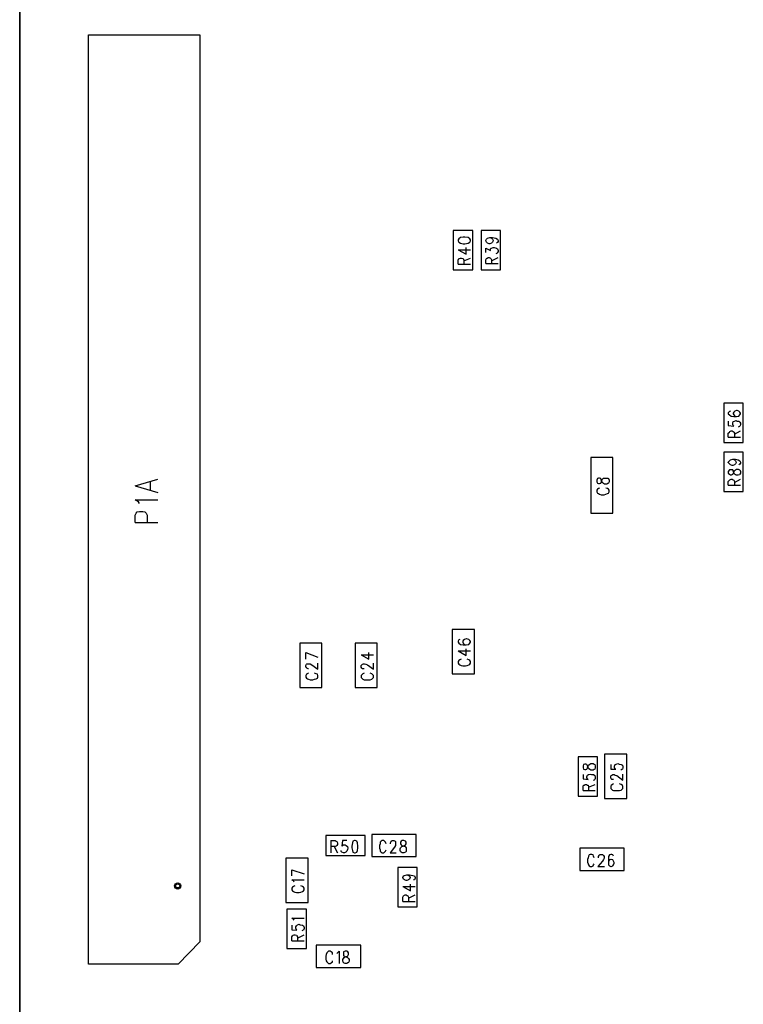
# Model space of a CAD drawing. Extents: x 11.9 to 28.1, y 10.8 to 21.2.
# Tile 2 of 12: x 17.1 to 18.4, y 16 to 17.8. Entities that reach past the tile are written whole.
import ezdxf

# ---------------------------------------------------------------- set-up
doc = ezdxf.new("R2010")
doc.units = 0
doc.header["$MEASUREMENT"] = 0
doc.layers.add('LAYNR1', color=2, linetype='Continuous')

msp = doc.modelspace()

# ---------------------------------------------------------------- linework, layer by layer
at = {"layer": 'LAYNR1'}
for points in [[(17.1317, 14.6545), (17.1317, 19.2045)], [(17.1317, 18.7045), (17.1317, 15.1545)], [(17.9797, 17.4265), (17.9827, 17.4255), (17.9847, 17.4235), (17.9857, 17.4215), (17.9857, 17.4205), (17.9847, 17.4185), (17.9827, 17.4165), (17.9797, 17.4155), (17.9787, 17.4155), (17.9757, 17.4165), (17.9737, 17.4185), (17.9727, 17.4205), (17.9727, 17.4215), (17.9737, 17.4235), (17.9757, 17.4255), (17.9797, 17.4265), (17.9847, 17.4265), (17.9907, 17.4255), (17.9937, 17.4235), (17.9947, 17.4215), (17.9947, 17.4195), (17.9937, 17.4175), (17.9917, 17.4165)], [(17.9227, 17.4045), (17.9367, 17.3965), (17.9367, 17.4085)], [(17.9227, 17.4045), (17.9447, 17.4045)], [(17.9727, 17.3995), (17.9727, 17.4075), (17.9807, 17.4035), (17.9807, 17.4055), (17.9817, 17.4075), (17.9827, 17.4075), (17.9857, 17.4085), (17.9877, 17.4085), (17.9917, 17.4075), (17.9937, 17.4065), (17.9947, 17.4035), (17.9947, 17.4015), (17.9937, 17.3995), (17.9927, 17.3985), (17.9907, 17.3975)], [(17.9227, 17.3785), (17.9227, 17.3855), (17.9237, 17.3885), (17.9247, 17.3885), (17.9267, 17.3895), (17.9287, 17.3895), (17.9307, 17.3885), (17.9317, 17.3885), (17.9327, 17.3855), (17.9327, 17.3785)], [(17.9227, 17.3785), (17.9447, 17.3785)], [(17.9327, 17.3845), (17.9447, 17.3895)], [(17.9727, 17.3795), (17.9727, 17.3865), (17.9737, 17.3885), (17.9747, 17.3895), (17.9767, 17.3905), (17.9787, 17.3905), (17.9807, 17.3895), (17.9817, 17.3885), (17.9827, 17.3865), (17.9827, 17.3795)], [(17.9727, 17.3795), (17.9947, 17.3795)], [(17.9827, 17.3845), (17.9947, 17.3905)], [(18.4137, 17.1135), (18.4117, 17.1125), (18.4097, 17.1105), (18.4097, 17.1085), (18.4117, 17.1065), (18.4147, 17.1045), (18.4197, 17.1035), (18.4247, 17.1035), (18.4287, 17.1045), (18.4307, 17.1065), (18.4317, 17.1085), (18.4317, 17.1095)], [(18.4317, 17.1095), (18.4307, 17.1115), (18.4287, 17.1135), (18.4257, 17.1145), (18.4247, 17.1145), (18.4217, 17.1135), (18.4197, 17.1115), (18.4187, 17.1095)], [(18.4097, 17.0955), (18.4097, 17.0875), (18.4197, 17.0865), (18.4187, 17.0875), (18.4177, 17.0895), (18.4177, 17.0915)], [(18.4177, 17.0915), (18.4187, 17.0945), (18.4207, 17.0955), (18.4237, 17.0965), (18.4257, 17.0955), (18.4287, 17.0955), (18.4307, 17.0935), (18.4317, 17.0915), (18.4317, 17.0885), (18.4307, 17.0865), (18.4297, 17.0855), (18.4277, 17.0845)], [(18.4187, 17.1095), (18.4187, 17.1085), (18.4197, 17.1065), (18.4217, 17.1045), (18.4247, 17.1035)], [(18.4097, 17.0665), (18.4097, 17.0735), (18.4117, 17.0755), (18.4127, 17.0765), (18.4147, 17.0775), (18.4167, 17.0775), (18.4187, 17.0765), (18.4197, 17.0755), (18.4207, 17.0735), (18.4207, 17.0665)], [(18.4207, 17.0715), (18.4317, 17.0775)], [(18.4097, 17.0665), (18.4317, 17.0665)], [(18.1617, 17.0295), (18.1617, 16.9295)], [(18.2017, 17.0295), (18.1617, 17.0295)], [(18.2017, 16.9295), (18.2017, 17.0295)], [(18.4177, 17.0265), (18.4207, 17.0255), (18.4227, 17.0235), (18.4237, 17.0215), (18.4237, 17.0205), (18.4227, 17.0185), (18.4207, 17.0165), (18.4177, 17.0155), (18.4167, 17.0155), (18.4137, 17.0165), (18.4117, 17.0185), (18.4097, 17.0205), (18.4097, 17.0215), (18.4117, 17.0235), (18.4137, 17.0255), (18.4177, 17.0265), (18.4227, 17.0265), (18.4277, 17.0255), (18.4307, 17.0235), (18.4317, 17.0215), (18.4317, 17.0195), (18.4307, 17.0175), (18.4287, 17.0165)], [(17.3397, 16.9785), (17.3807, 16.9905)], [(18.1817, 16.9885), (18.1827, 16.9905), (18.1847, 16.9925), (18.1867, 16.9925), (18.1907, 16.9925), (18.1927, 16.9925), (18.1937, 16.9915), (18.1947, 16.9885), (18.1947, 16.9855), (18.1937, 16.9835), (18.1927, 16.9825), (18.1907, 16.9815), (18.1867, 16.9815), (18.1847, 16.9825), (18.1827, 16.9845), (18.1817, 16.9865), (18.1807, 16.9895), (18.1797, 16.9915), (18.1777, 16.9925), (18.1757, 16.9925), (18.1737, 16.9915), (18.1727, 16.9885), (18.1727, 16.9855)], [(18.1727, 16.9855), (18.1737, 16.9835), (18.1757, 16.9825), (18.1777, 16.9825), (18.1797, 16.9835), (18.1807, 16.9845), (18.1817, 16.9885)], [(18.4097, 16.9795), (18.4097, 16.9865), (18.4117, 16.9885), (18.4127, 16.9895), (18.4147, 16.9905), (18.4167, 16.9905), (18.4187, 16.9895), (18.4197, 16.9885), (18.4207, 16.9865), (18.4207, 16.9795)], [(18.4207, 16.9845), (18.4317, 16.9905)], [(17.3397, 16.9785), (17.3807, 16.9665)], [(17.3677, 16.9715), (17.3677, 16.9865)], [(18.1777, 16.9745), (18.1757, 16.9735), (18.1737, 16.9725), (18.1727, 16.9705)], [(18.1727, 16.9705), (18.1727, 16.9675), (18.1737, 16.9655), (18.1757, 16.9645), (18.1777, 16.9635), (18.1807, 16.9625), (18.1857, 16.9625), (18.1887, 16.9635), (18.1917, 16.9645), (18.1937, 16.9655), (18.1947, 16.9675), (18.1947, 16.9705)], [(18.1947, 16.9705), (18.1937, 16.9725), (18.1917, 16.9735), (18.1887, 16.9745)], [(18.4097, 16.9795), (18.4317, 16.9795)], [(17.3477, 16.9465), (17.3457, 16.9495), (17.3397, 16.9535), (17.3807, 16.9535)], [(17.3397, 16.9125), (17.3397, 16.9255), (17.3417, 16.9295), (17.3437, 16.9315), (17.3477, 16.9325), (17.3537, 16.9325), (17.3577, 16.9315), (17.3597, 16.9295), (17.3617, 16.9255), (17.3617, 16.9125)], [(18.1617, 16.9295), (18.2017, 16.9295)], [(17.3397, 16.9125), (17.3807, 16.9125)], [(17.9517, 16.7195), (17.9117, 16.7195)], [(17.9117, 16.7195), (17.9117, 16.6395)], [(17.9517, 16.6395), (17.9517, 16.7195)], [(17.6767, 16.6945), (17.6367, 16.6945)], [(17.6367, 16.6945), (17.6367, 16.6145)], [(17.6767, 16.6145), (17.6767, 16.6945)], [(17.7767, 16.6945), (17.7367, 16.6945)], [(17.7367, 16.6945), (17.7367, 16.6145)], [(17.7767, 16.6145), (17.7767, 16.6945)], [(17.9257, 16.7015), (17.9237, 16.7005), (17.9227, 16.6985), (17.9227, 16.6965), (17.9237, 16.6945), (17.9267, 16.6925), (17.9317, 16.6915), (17.9367, 16.6915), (17.9417, 16.6925), (17.9437, 16.6945), (17.9447, 16.6965), (17.9447, 16.6975), (17.9437, 16.6995), (17.9417, 16.7015), (17.9377, 16.7025), (17.9367, 16.7025), (17.9337, 16.7015), (17.9317, 16.6995), (17.9307, 16.6975), (17.9307, 16.6965), (17.9317, 16.6945), (17.9337, 16.6925), (17.9367, 16.6915)], [(17.6477, 16.6775), (17.6697, 16.6695)], [(17.6477, 16.6655), (17.6477, 16.6775)], [(17.7477, 16.6735), (17.7617, 16.6655), (17.7617, 16.6775)], [(17.7477, 16.6735), (17.7697, 16.6735)], [(17.9227, 16.6805), (17.9367, 16.6725), (17.9367, 16.6845)], [(17.9227, 16.6805), (17.9447, 16.6805)], [(17.6527, 16.6485), (17.6517, 16.6485), (17.6497, 16.6495), (17.6487, 16.6505), (17.6477, 16.6515), (17.6477, 16.6545), (17.6487, 16.6565), (17.6497, 16.6575), (17.6517, 16.6575), (17.6537, 16.6575), (17.6557, 16.6575), (17.6587, 16.6555), (17.6697, 16.6475), (17.6697, 16.6585)], [(17.7477, 16.6545), (17.7487, 16.6555), (17.7497, 16.6565), (17.7517, 16.6575), (17.7537, 16.6575), (17.7557, 16.6565), (17.7587, 16.6555), (17.7697, 16.6475), (17.7697, 16.6585)], [(17.7527, 16.6485), (17.7517, 16.6485), (17.7497, 16.6485), (17.7487, 16.6495), (17.7477, 16.6515), (17.7477, 16.6545)], [(17.9277, 16.6655), (17.9257, 16.6645), (17.9237, 16.6635), (17.9227, 16.6615), (17.9227, 16.6585), (17.9237, 16.6565), (17.9257, 16.6555), (17.9277, 16.6545), (17.9307, 16.6535), (17.9357, 16.6535), (17.9387, 16.6545), (17.9417, 16.6555), (17.9437, 16.6565), (17.9447, 16.6585), (17.9447, 16.6615), (17.9437, 16.6635), (17.9417, 16.6645), (17.9387, 16.6655)], [(17.6527, 16.6405), (17.6507, 16.6395), (17.6487, 16.6385), (17.6477, 16.6365), (17.6477, 16.6335), (17.6487, 16.6315), (17.6507, 16.6305), (17.6527, 16.6295), (17.6557, 16.6285), (17.6607, 16.6285), (17.6637, 16.6295), (17.6667, 16.6305), (17.6687, 16.6315), (17.6697, 16.6335), (17.6697, 16.6365), (17.6687, 16.6385), (17.6667, 16.6395), (17.6637, 16.6405)], [(17.7527, 16.6405), (17.7507, 16.6395), (17.7487, 16.6375), (17.7477, 16.6365), (17.7477, 16.6325), (17.7487, 16.6315), (17.7507, 16.6295), (17.7527, 16.6285), (17.7557, 16.6285)], [(17.7607, 16.6285), (17.7637, 16.6285), (17.7667, 16.6295), (17.7687, 16.6315), (17.7697, 16.6325), (17.7697, 16.6365), (17.7687, 16.6375), (17.7667, 16.6395), (17.7637, 16.6405)], [(17.9117, 16.6395), (17.9517, 16.6395)], [(17.6367, 16.6145), (17.6767, 16.6145)], [(17.7367, 16.6145), (17.7767, 16.6145)], [(17.7557, 16.6285), (17.7607, 16.6285)], [(18.1867, 16.4945), (18.1867, 16.4145)], [(18.2267, 16.4945), (18.1867, 16.4945)], [(18.2267, 16.4145), (18.2267, 16.4945)], [(18.1977, 16.4755), (18.1977, 16.4675), (18.2067, 16.4675), (18.2057, 16.4675), (18.2047, 16.4705), (18.2047, 16.4725), (18.2057, 16.4755), (18.2077, 16.4765), (18.2107, 16.4775), (18.2127, 16.4765), (18.2167, 16.4755), (18.2187, 16.4745), (18.2197, 16.4715)], [(18.1477, 16.4575), (18.1477, 16.4495), (18.1567, 16.4485), (18.1557, 16.4495), (18.1547, 16.4515), (18.1547, 16.4535), (18.1557, 16.4565), (18.1577, 16.4575), (18.1607, 16.4585), (18.1627, 16.4575), (18.1667, 16.4575), (18.1687, 16.4555), (18.1697, 16.4535), (18.1697, 16.4505), (18.1687, 16.4485), (18.1677, 16.4475), (18.1657, 16.4465)], [(18.1977, 16.4545), (18.1987, 16.4555), (18.1997, 16.4565), (18.2017, 16.4575), (18.2037, 16.4575), (18.2057, 16.4565), (18.2087, 16.4555), (18.2197, 16.4475), (18.2197, 16.4585)], [(18.2027, 16.4485), (18.2017, 16.4485), (18.1997, 16.4485), (18.1987, 16.4495), (18.1977, 16.4515), (18.1977, 16.4545)], [(18.2197, 16.4715), (18.2197, 16.4695), (18.2187, 16.4675), (18.2177, 16.4665), (18.2157, 16.4655)], [(18.1477, 16.4285), (18.1477, 16.4355), (18.1487, 16.4385), (18.1497, 16.4385), (18.1517, 16.4395), (18.1537, 16.4395), (18.1557, 16.4385), (18.1567, 16.4385), (18.1577, 16.4355), (18.1577, 16.4285)], [(18.1577, 16.4345), (18.1697, 16.4395)], [(18.2027, 16.4405), (18.2007, 16.4395), (18.1987, 16.4375), (18.1977, 16.4365), (18.1977, 16.4325), (18.1987, 16.4315), (18.2007, 16.4295), (18.2027, 16.4285), (18.2057, 16.4285)], [(18.2107, 16.4285), (18.2137, 16.4285), (18.2167, 16.4295), (18.2187, 16.4315), (18.2197, 16.4325), (18.2197, 16.4365), (18.2187, 16.4375), (18.2167, 16.4395), (18.2137, 16.4405)], [(18.1477, 16.4285), (18.1697, 16.4285)], [(18.2057, 16.4285), (18.2107, 16.4285)], [(18.1867, 16.4145), (18.2267, 16.4145)], [(17.8467, 16.3495), (17.7667, 16.3495)], [(17.7667, 16.3495), (17.7667, 16.3095)], [(17.8467, 16.3095), (17.8467, 16.3495)], [(17.6927, 16.3385), (17.6927, 16.3165)], [(17.6927, 16.3385), (17.7007, 16.3385), (17.7027, 16.3375), (17.7037, 16.3365), (17.7047, 16.3345), (17.7047, 16.3315), (17.7037, 16.3295), (17.7027, 16.3285), (17.7007, 16.3275), (17.6927, 16.3275)], [(17.7217, 16.3385), (17.7137, 16.3385), (17.7127, 16.3285), (17.7137, 16.3295), (17.7157, 16.3305), (17.7187, 16.3305), (17.7207, 16.3295), (17.7227, 16.3275), (17.7237, 16.3245)], [(17.7357, 16.3385), (17.7327, 16.3375), (17.7317, 16.3345), (17.7307, 16.3285), (17.7307, 16.3255), (17.7317, 16.3205), (17.7327, 16.3175), (17.7357, 16.3165), (17.7367, 16.3165), (17.7397, 16.3175), (17.7407, 16.3205)], [(17.7407, 16.3345), (17.7397, 16.3375), (17.7367, 16.3385), (17.7357, 16.3385)], [(17.7407, 16.3205), (17.7417, 16.3255), (17.7417, 16.3285), (17.7407, 16.3345)], [(17.7927, 16.3325), (17.7917, 16.3355), (17.7897, 16.3375), (17.7887, 16.3385), (17.7857, 16.3385), (17.7837, 16.3375), (17.7817, 16.3355), (17.7817, 16.3325), (17.7807, 16.3295), (17.7807, 16.3245), (17.7817, 16.3215), (17.7817, 16.3195), (17.7837, 16.3175), (17.7857, 16.3165), (17.7887, 16.3165), (17.7897, 16.3175), (17.7917, 16.3195), (17.7927, 16.3215)], [(17.8017, 16.3375), (17.8037, 16.3385), (17.8067, 16.3385), (17.8087, 16.3375), (17.8097, 16.3365), (17.8097, 16.3345), (17.8097, 16.3315), (17.8097, 16.3295), (17.8077, 16.3265), (17.7997, 16.3165), (17.8107, 16.3165)], [(17.8007, 16.3325), (17.8007, 16.3345), (17.8017, 16.3365), (17.8017, 16.3375)], [(17.8197, 16.3175), (17.8187, 16.3185), (17.8177, 16.3205), (17.8177, 16.3235), (17.8187, 16.3255), (17.8207, 16.3275), (17.8227, 16.3285), (17.8257, 16.3295), (17.8277, 16.3305), (17.8287, 16.3325)], [(17.8197, 16.3375), (17.8187, 16.3355), (17.8187, 16.3325), (17.8197, 16.3305)], [(17.8217, 16.3385), (17.8197, 16.3375)], [(17.8197, 16.3305), (17.8207, 16.3295), (17.8247, 16.3285), (17.8267, 16.3275), (17.8287, 16.3255)], [(17.8287, 16.3355), (17.8277, 16.3375), (17.8247, 16.3385), (17.8217, 16.3385)], [(17.8287, 16.3325), (17.8287, 16.3355)], [(17.6987, 16.3275), (17.7047, 16.3165)], [(17.7237, 16.3245), (17.7227, 16.3225), (17.7217, 16.3195), (17.7197, 16.3175), (17.7177, 16.3165), (17.7157, 16.3165), (17.7127, 16.3175), (17.7117, 16.3185), (17.7117, 16.3205)], [(17.8287, 16.3185), (17.8277, 16.3175), (17.8247, 16.3165), (17.8217, 16.3165), (17.8197, 16.3175)], [(17.8287, 16.3255), (17.8287, 16.3235), (17.8287, 16.3205), (17.8287, 16.3185)], [(18.2217, 16.3245), (18.1417, 16.3245)], [(18.1417, 16.3245), (18.1417, 16.2845)], [(18.1677, 16.3075), (18.1667, 16.3105), (18.1657, 16.3125), (18.1637, 16.3135), (18.1607, 16.3135), (18.1587, 16.3125), (18.1577, 16.3105), (18.1567, 16.3075), (18.1557, 16.3045), (18.1557, 16.2995), (18.1567, 16.2965), (18.1577, 16.2945), (18.1587, 16.2925), (18.1607, 16.2915), (18.1637, 16.2915), (18.1657, 16.2925), (18.1667, 16.2945), (18.1677, 16.2965)], [(18.1757, 16.3075), (18.1757, 16.3095), (18.1767, 16.3115), (18.1777, 16.3125), (18.1787, 16.3135), (18.1827, 16.3135), (18.1837, 16.3125), (18.1847, 16.3115), (18.1857, 16.3095), (18.1857, 16.3065), (18.1847, 16.3045), (18.1827, 16.3015), (18.1747, 16.2915), (18.1867, 16.2915)], [(18.2027, 16.3105), (18.2017, 16.3125), (18.1997, 16.3135), (18.1977, 16.3135), (18.1957, 16.3125), (18.1937, 16.3095), (18.1937, 16.3035), (18.1937, 16.2985), (18.1937, 16.2945), (18.1957, 16.2925), (18.1977, 16.2915), (18.1987, 16.2915), (18.2017, 16.2925), (18.2027, 16.2945), (18.2037, 16.2975), (18.2037, 16.2985), (18.2027, 16.3015), (18.2017, 16.3035), (18.1987, 16.3045), (18.1977, 16.3045), (18.1957, 16.3035), (18.1937, 16.3015), (18.1937, 16.2985)], [(18.2217, 16.2845), (18.2217, 16.3245)], [(17.6517, 16.3065), (17.6117, 16.3065)], [(17.6117, 16.3065), (17.6117, 16.2265)], [(17.6517, 16.2265), (17.6517, 16.3065)], [(17.7667, 16.3095), (17.8467, 16.3095)], [(17.6227, 16.2855), (17.6447, 16.2785)], [(17.6227, 16.2745), (17.6227, 16.2855)], [(17.8227, 16.2715), (17.8237, 16.2745), (17.8257, 16.2755), (17.8297, 16.2765), (17.8347, 16.2765), (17.8407, 16.2755), (17.8437, 16.2745), (17.8447, 16.2715)], [(17.8297, 16.2765), (17.8327, 16.2755), (17.8347, 16.2745), (17.8357, 16.2715)], [(18.1417, 16.2845), (18.2217, 16.2845)], [(17.6267, 16.2635), (17.6257, 16.2655), (17.6227, 16.2675), (17.6447, 16.2675)], [(17.8357, 16.2715), (17.8357, 16.2715), (17.8347, 16.2685), (17.8327, 16.2675), (17.8297, 16.2665), (17.8287, 16.2665), (17.8257, 16.2675), (17.8237, 16.2685), (17.8227, 16.2715), (17.8227, 16.2715)], [(17.8227, 16.2555), (17.8367, 16.2475), (17.8367, 16.2595)], [(17.8447, 16.2715), (17.8447, 16.2705), (17.8437, 16.2675), (17.8417, 16.2675)], [(17.6277, 16.2565), (17.6257, 16.2555), (17.6237, 16.2545), (17.6227, 16.2525), (17.6227, 16.2495)], [(17.6227, 16.2495), (17.6237, 16.2475), (17.6257, 16.2465), (17.6277, 16.2455), (17.6307, 16.2445), (17.6357, 16.2445), (17.6387, 16.2455), (17.6417, 16.2465), (17.6437, 16.2475), (17.6447, 16.2495)], [(17.6447, 16.2495), (17.6447, 16.2525), (17.6437, 16.2545), (17.6417, 16.2555), (17.6387, 16.2565)], [(17.8227, 16.2555), (17.8447, 16.2555)], [(17.6117, 16.2265), (17.6517, 16.2265)], [(17.8227, 16.2285), (17.8227, 16.2365), (17.8237, 16.2385), (17.8247, 16.2395), (17.8267, 16.2405), (17.8287, 16.2405), (17.8307, 16.2395), (17.8317, 16.2385), (17.8327, 16.2365), (17.8327, 16.2285)], [(17.8227, 16.2285), (17.8447, 16.2285)], [(17.8327, 16.2345), (17.8447, 16.2405)], [(17.6267, 16.1945), (17.6257, 16.1965), (17.6227, 16.1985), (17.6447, 16.1985)], [(17.6227, 16.1855), (17.6227, 16.1775), (17.6317, 16.1765), (17.6307, 16.1775), (17.6297, 16.1805), (17.6297, 16.1825), (17.6307, 16.1845), (17.6327, 16.1865), (17.6357, 16.1875), (17.6377, 16.1865), (17.6417, 16.1855), (17.6437, 16.1845), (17.6447, 16.1815), (17.6447, 16.1795)], [(17.6447, 16.1795), (17.6437, 16.1765), (17.6427, 16.1765), (17.6407, 16.1755)], [(17.6227, 16.1575), (17.6227, 16.1645), (17.6237, 16.1665), (17.6247, 16.1675), (17.6267, 16.1685), (17.6287, 16.1685), (17.6307, 16.1675), (17.6317, 16.1665), (17.6327, 16.1645), (17.6327, 16.1575)], [(17.6227, 16.1575), (17.6447, 16.1575)], [(17.6327, 16.1625), (17.6447, 16.1685)], [(17.7467, 16.1495), (17.6667, 16.1495)], [(17.6667, 16.1495), (17.6667, 16.1095)], [(17.6957, 16.1325), (17.6957, 16.1355), (17.6937, 16.1375), (17.6917, 16.1385), (17.6887, 16.1385), (17.6877, 16.1375), (17.6857, 16.1355), (17.6847, 16.1325), (17.6837, 16.1295), (17.6837, 16.1245), (17.6847, 16.1215), (17.6857, 16.1195), (17.6877, 16.1175), (17.6887, 16.1165), (17.6917, 16.1165), (17.6937, 16.1175), (17.6957, 16.1195), (17.6957, 16.1215)], [(17.7037, 16.1345), (17.7047, 16.1355), (17.7077, 16.1385), (17.7077, 16.1165)], [(17.7467, 16.1095), (17.7467, 16.1495)], [(17.6667, 16.1095), (17.7467, 16.1095)]]:
    msp.add_lwpolyline(points, dxfattribs=at)
for points in [[(17.2557, 16.1155), (17.2557, 17.7925), (17.4567, 17.7925), (17.4567, 16.1555), (17.4177, 16.1155), (17.2557, 16.1155)], [(17.9137, 17.4395), (17.9137, 17.3685), (17.9487, 17.3685), (17.9487, 17.4395), (17.9137, 17.4395)], [(17.9637, 17.4395), (17.9637, 17.3685), (17.9987, 17.3685), (17.9987, 17.4395), (17.9637, 17.4395)], [(17.9227, 17.4205), (17.9237, 17.4185), (17.9267, 17.4165), (17.9317, 17.4155), (17.9347, 17.4155), (17.9407, 17.4165), (17.9437, 17.4185), (17.9447, 17.4205), (17.9447, 17.4225), (17.9437, 17.4245), (17.9407, 17.4265), (17.9347, 17.4275), (17.9317, 17.4275), (17.9267, 17.4265), (17.9237, 17.4245), (17.9227, 17.4225), (17.9227, 17.4205)], [(18.4017, 17.1275), (18.4017, 17.0565), (18.4367, 17.0565), (18.4367, 17.1275), (18.4017, 17.1275)], [(18.4367, 16.9685), (18.4367, 17.0395), (18.4017, 17.0395), (18.4017, 16.9685), (18.4367, 16.9685)], [(18.4097, 17.0015), (18.4117, 16.9995), (18.4137, 16.9985), (18.4157, 16.9985), (18.4177, 16.9995), (18.4187, 17.0005), (18.4197, 17.0035), (18.4207, 17.0065), (18.4227, 17.0075), (18.4247, 17.0085), (18.4277, 17.0085), (18.4297, 17.0075), (18.4307, 17.0075), (18.4317, 17.0045), (18.4317, 17.0015), (18.4307, 16.9995), (18.4297, 16.9985), (18.4277, 16.9975), (18.4247, 16.9975), (18.4227, 16.9985), (18.4207, 16.9995), (18.4197, 17.0025), (18.4187, 17.0055), (18.4177, 17.0075), (18.4157, 17.0075), (18.4137, 17.0075), (18.4117, 17.0075), (18.4097, 17.0045), (18.4097, 17.0015)], [(18.1387, 16.4895), (18.1387, 16.4185), (18.1737, 16.4185), (18.1737, 16.4895), (18.1387, 16.4895)], [(18.1477, 16.4695), (18.1487, 16.4675), (18.1507, 16.4665), (18.1527, 16.4665), (18.1547, 16.4675), (18.1557, 16.4695), (18.1567, 16.4725), (18.1577, 16.4745), (18.1597, 16.4765), (18.1617, 16.4775), (18.1657, 16.4775), (18.1677, 16.4765), (18.1687, 16.4755), (18.1697, 16.4735), (18.1697, 16.4695), (18.1687, 16.4675), (18.1677, 16.4665), (18.1657, 16.4655), (18.1617, 16.4655), (18.1597, 16.4665), (18.1577, 16.4685), (18.1567, 16.4705), (18.1557, 16.4735), (18.1547, 16.4755), (18.1527, 16.4765), (18.1507, 16.4765), (18.1487, 16.4755), (18.1477, 16.4735), (18.1477, 16.4695)], [(17.7547, 16.3475), (17.6837, 16.3475), (17.6837, 16.3115), (17.7547, 16.3115), (17.7547, 16.3475)], [(17.8137, 16.2895), (17.8137, 16.2185), (17.8487, 16.2185), (17.8487, 16.2895), (17.8137, 16.2895)], [(17.6137, 16.2145), (17.6137, 16.1435), (17.6487, 16.1435), (17.6487, 16.2145), (17.6137, 16.2145)], [(17.7187, 16.1385), (17.7157, 16.1375), (17.7157, 16.1355), (17.7157, 16.1325), (17.7157, 16.1305), (17.7177, 16.1295), (17.7207, 16.1285), (17.7227, 16.1275), (17.7247, 16.1255), (17.7257, 16.1235), (17.7257, 16.1205), (17.7247, 16.1185), (17.7237, 16.1175), (17.7217, 16.1165), (17.7187, 16.1165), (17.7157, 16.1175), (17.7157, 16.1185), (17.7147, 16.1205), (17.7147, 16.1235), (17.7157, 16.1255), (17.7167, 16.1275), (17.7187, 16.1285), (17.7227, 16.1295), (17.7237, 16.1305), (17.7247, 16.1325), (17.7247, 16.1355), (17.7237, 16.1375), (17.7217, 16.1385), (17.7187, 16.1385)]]:
    msp.add_lwpolyline(points, close=True, dxfattribs=at)
for radius in [0.00559, 0.00354]:
    msp.add_circle((17.4167, 16.2565), radius, dxfattribs=at)

doc.saveas('drawing.dxf')
